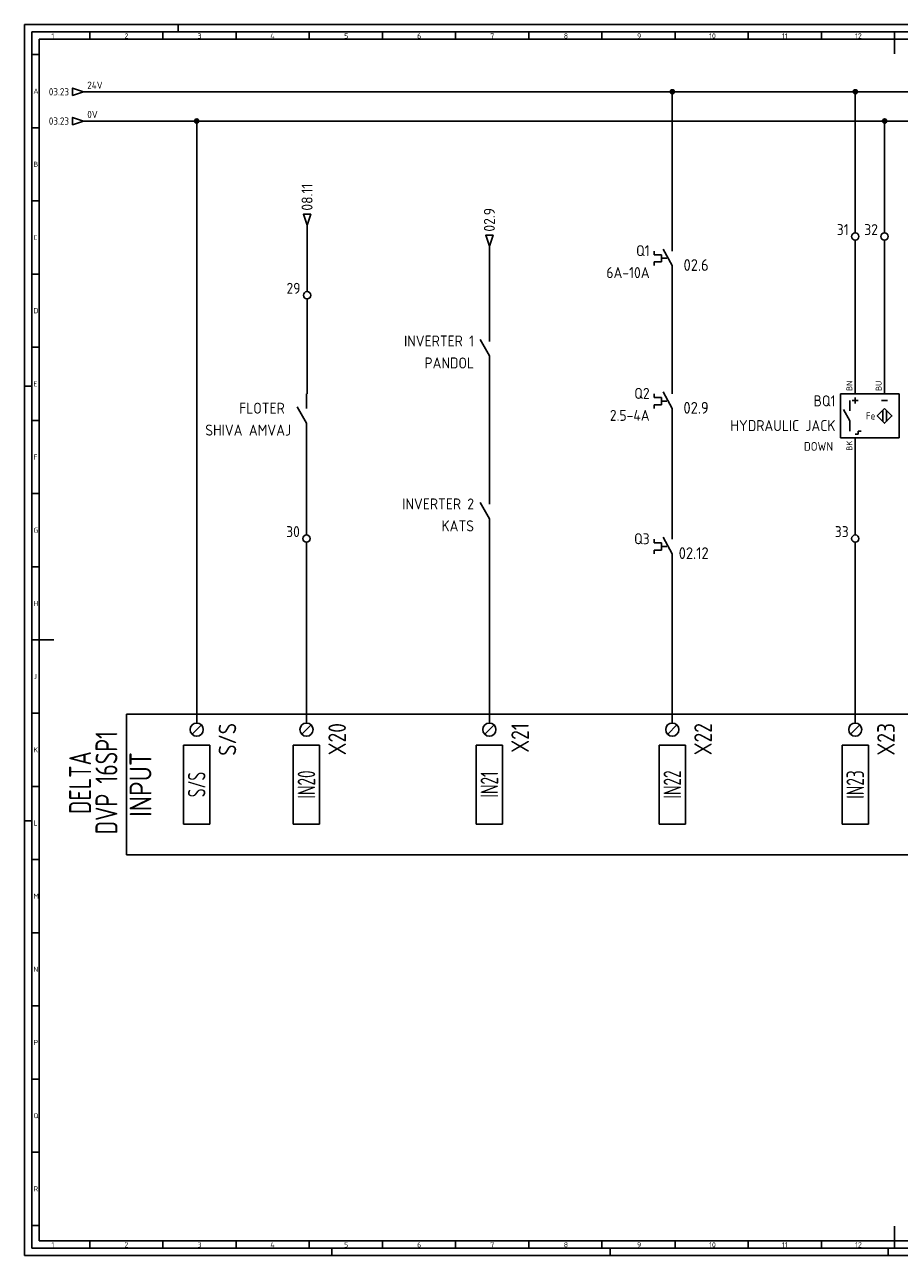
# Model space of a CAD drawing. Header units: millimetres. Extents: x 0 to 1189, y 5 to 846.
# Tile 1 of 3: x 0 to 598, y 5 to 846. Entities that reach past the tile are written whole.
import ezdxf
from ezdxf.enums import TextEntityAlignment as Align

# ---------------------------------------------------------------- set-up
doc = ezdxf.new("R2010")
doc.units = ezdxf.units.MM
doc.header["$LTSCALE"] = 12
for name, color, linetype in [('035', 5, 'Continuous'), ('07', 7, 'Continuous'), ('DESC', 1, 'Continuous'), ('DESCCHILD', 20, 'Continuous'), ('MISC', 2, 'Continuous'), ('RED_2.5mm^2', 1, 'Continuous'), ('SYMS', 7, 'Continuous'), ('TAGS', 51, 'Continuous'), ('TERMS', 4, 'Continuous'), ('WIREREF_DEST', 61, 'Continuous'), ('XREF', 7, 'Continuous'), ('XREFCHILD', 134, 'Continuous')]:
    doc.layers.add(name, color=color, linetype=linetype)
doc.styles.add('ISO Proportional', font='isocp.shx')
doc.styles.add('WD_IEC', font='ISOCP2.shx', dxfattribs={"width": 0.9, "height": 4})

# ---------------------------------------------------------------- blocks, each defined once
blk = doc.blocks.new('IEC_border_a0')
at = {"layer": '035', "color": 0}
for p, q in [((0, 841), (0, 0)), ((1189, 841), (0, 841)), ((44.5, 836), (44.5, 831)), ((94.5, 836), (94.5, 831)), ((105, 841), (105, 836)), ((144.5, 836), (144.5, 831)), ((194.5, 836), (194.5, 831)), ((244.5, 836), (244.5, 831)), ((294.5, 836), (294.5, 831)), ((344.5, 836), (344.5, 831)), ((394.5, 836), (394.5, 831)), ((444.5, 836), (444.5, 831)), ((494.5, 836), (494.5, 831)), ((544.5, 836), (544.5, 831)), ((594.5, 836), (594.5, 831)), ((9.98, 820.54), (5, 820.54)), ((9.98, 770.54), (5, 770.54)), ((9.98, 720.54), (5, 720.54)), ((9.98, 670.54), (5, 670.54)), ((9.98, 620.54), (5, 620.54)), ((0, 594), (5, 594)), ((10, 570.5), (5.02, 570.5)), ((10, 520.5), (5, 520.5)), ((10, 470.5), (5.02, 470.5)), ((10, 420.5), (5.02, 420.5)), ((10, 370.5), (5.02, 370.5)), ((10, 320.5), (5.02, 320.5)), ((0, 297), (5, 297)), ((10.02, 270.46), (5.03, 270.46)), ((10.02, 220.46), (5.03, 220.46)), ((10.02, 170.46), (5.03, 170.46)), ((10.02, 120.46), (5.03, 120.46)), ((10.02, 70.46), (5.03, 70.46)), ((10.03, 20.42), (5.05, 20.42)), ((44.5, 10), (44.5, 5)), ((94.5, 10), (94.5, 5)), ((144.5, 10), (144.5, 5)), ((194.5, 10), (194.5, 5)), ((244.5, 10), (244.5, 5)), ((294.5, 10), (294.5, 5)), ((344.5, 10), (344.5, 5)), ((394.5, 10), (394.5, 5)), ((444.5, 10), (444.5, 5)), ((494.5, 10), (494.5, 5)), ((544.5, 10), (544.5, 5)), ((594.5, 10), (594.5, 5)), ((0, 0), (1189, 0)), ((210, 0), (210, 5)), ((400, 0), (400, 5)), ((590, 0), (590, 5))]:
    blk.add_line(p, q, dxfattribs=at)
blk.add_lwpolyline([(10, 10), (1179, 10), (1179, 831), (10, 831)], close=True, dxfattribs=at)
at = {"layer": '07', "color": 0}
for p, q in [((594.5, 831), (594.5, 821)), ((10, 420.5), (20, 420.5)), ((594.5, 20), (594.5, 10))]:
    blk.add_line(p, q, dxfattribs=at)
blk.add_lwpolyline([(5, 5), (1184, 5), (1184, 836), (5, 836)], close=True, dxfattribs=at)
at = {"layer": '035', "color": 0, "style": 'ISO Proportional'}
for s, p in [('1', (18.31, 831.5)), ('2', (68.23, 831.5)), ('3', (118.18, 831.5)), ('4', (167.88, 831.5)), ('5', (218.34, 831.5)), ('6', (268.19, 831.5)), ('7', (318.17, 831.5)), ('8', (368.42, 831.5)), ('9', (418.46, 831.5)), ('10', (467.72, 831.5)), ('11', (517.49, 831.5)), ('12', (567.49, 831.5)), ('A', (6, 793.79)), ('B', (6, 743.79)), ('C', (6, 693.79)), ('D', (6, 643.79)), ('E', (6.02, 593.75)), ('F', (6.02, 543.75)), ('G', (6.02, 493.75)), ('H', (6.02, 443.75)), ('J', (6.02, 393.75)), ('K', (6.02, 343.75)), ('L', (6.03, 293.72)), ('M', (6.03, 243.72)), ('N', (6.03, 193.72)), ('P', (6.03, 143.72)), ('Q', (6.03, 93.72)), ('R', (6.05, 43.68)), ('1', (18.31, 5.5)), ('2', (68.23, 5.5)), ('3', (118.18, 5.5)), ('4', (167.88, 5.5)), ('5', (218.34, 5.5)), ('6', (268.19, 5.5)), ('7', (318.17, 5.5)), ('8', (368.42, 5.5)), ('9', (418.46, 5.5)), ('10', (467.72, 5.5)), ('11', (517.49, 5.5)), ('12', (567.49, 5.5))]:
    blk.add_text(s, height=3.5, dxfattribs=at).set_placement(p)
blk = doc.blocks.new('PLCIO_F85')
blk.add_line((1036, 48), (1036, -48))
at = {"layer": 'SYMS'}
for p, q in [((-48, 48), (-48, -48)), ((1036, 48), (-48, 48)), ((-3.18, 34.32), (3.18, 40.68)), ((71.82, 34.32), (78.18, 40.68)), ((196.82, 34.32), (203.18, 40.68)), ((321.82, 34.32), (328.18, 40.68)), ((446.82, 34.32), (453.18, 40.68)), ((571.82, 34.32), (578.18, 40.68)), ((696.82, 34.32), (703.18, 40.68)), ((821.82, 34.32), (828.18, 40.68)), ((946.82, 34.32), (953.18, 40.68)), ((-9, -27), (-9, 27)), ((-9, 27), (9, 27)), ((9, 27), (9, -27)), ((66, -27), (66, 27)), ((66, 27), (84, 27)), ((84, 27), (84, -27)), ((191, -27), (191, 27)), ((191, 27), (209, 27)), ((209, 27), (209, -27)), ((316, -27), (316, 27)), ((316, 27), (334, 27)), ((334, 27), (334, -27)), ((441, -27), (441, 27)), ((441, 27), (459, 27)), ((459, 27), (459, -27)), ((566, -27), (566, 27)), ((566, 27), (584, 27)), ((584, 27), (584, -27)), ((691, -27), (691, 27)), ((691, 27), (709, 27)), ((709, 27), (709, -27)), ((816, -27), (816, 27)), ((816, 27), (834, 27)), ((834, 27), (834, -27)), ((941, -27), (941, 27)), ((941, 27), (959, 27)), ((959, 27), (959, -27)), ((9, -27), (-9, -27)), ((84, -27), (66, -27)), ((209, -27), (191, -27)), ((334, -27), (316, -27)), ((459, -27), (441, -27)), ((584, -27), (566, -27)), ((709, -27), (691, -27)), ((834, -27), (816, -27)), ((959, -27), (941, -27)), ((-48, -48), (1036, -48))]:
    blk.add_line(p, q, dxfattribs=at)
for centre in [(0, 37.5), (75, 37.5), (200, 37.5), (325, 37.5), (450, 37.5), (575, 37.5), (700, 37.5), (825, 37.5), (950, 37.5)]:
    blk.add_circle(centre, 4.5, dxfattribs=at)
at = {"layer": 'SYMS', "style": 'WD_IEC', "width": 0.9}
for tag, p in [('TERMDESC02', (81.25, 60)), ('TERMDESC04', (331.25, 60)), ('TERMDESC05', (456.25, 60)), ('TERMDESC06', (581.25, 60)), ('TERMDESC07', (706.25, 60)), ('TERMDESC08', (831.25, 60)), ('TERMDESC09', (956.25, 60)), ('TERMDESC01', (6.25, 60)), ('TERMDESC03', (206.25, 60))]:
    blk.add_attdef(tag, text='', height=12, rotation=90, dxfattribs=at).set_placement(p, align=Align.TOP_LEFT)
at = {"layer": 'SYMS', "style": 'WD_IEC', "width": 0.9, "flags": 1}
for tag, p in [('X2TERM01', (0, 42)), ('X2TERM02', (75, 42)), ('X2TERM03', (200, 42)), ('X2TERM04', (325, 42)), ('X2TERM05', (450, 42)), ('X2TERM06', (575, 42)), ('X2TERM07', (700, 42)), ('X2TERM08', (825, 42)), ('X2TERM09', (950, 42))]:
    blk.add_attdef(tag, text='', height=1.92, rotation=90, dxfattribs=at).set_placement(p, align=Align.RIGHT)
at = {"layer": 'SYMS', "style": 'WD_IEC', "width": 0.9}
for tag, p in [('TERM01', (15, 42)), ('TERM02', (90, 42)), ('TERM03', (215, 42)), ('TERM04', (340, 42)), ('TERM05', (465, 42)), ('TERM06', (590, 42)), ('TERM07', (715, 42)), ('TERM08', (840, 42)), ('TERM09', (965, 42))]:
    blk.add_attdef(tag, text='', height=12, rotation=90, dxfattribs=at).set_placement(p, align=Align.TOP_RIGHT)
at = {"layer": 'SYMS', "style": 'WD_IEC'}
for tag, width, p in [('INST', 0.8, (-159, 0)), ('LINE1', 0.9, (-87, 0)), ('LINE2', 0.9, (-69, 0)), ('DESC', 0.9, (-50.84, 0)), ('LOC', 0.8, (-141, 0)), ('MFG', 0.8, (-123, 0)), ('CAT', 0.8, (-105, 0)), ('TAG', 0.9, (-30.87, 0))]:
    blk.add_attdef(tag, text='', height=15, rotation=90, dxfattribs=dict(at, width=width)).set_placement(p, align=Align.CENTER)
at = {"layer": 'SYMS', "style": 'WD_IEC', "width": 0.7}
for tag, p in [('TAGA01', (0, 0)), ('TAGA02', (75, 0)), ('TAGA03', (200, 0)), ('TAGA04', (325, 0)), ('TAGA05', (450, 0)), ('TAGA06', (575, 0)), ('TAGA07', (700, 0)), ('TAGA08', (825, 0)), ('TAGA09', (950, 0))]:
    blk.add_attdef(tag, text='', height=12, rotation=90, dxfattribs=at).set_placement(p, align=Align.MIDDLE_CENTER)
at = {"layer": 'SYMS', "linetype": 'Continuous', "style": 'WD_IEC', "width": 0.9, "flags": 9}
blk.add_attdef('ASSYCODE', text='', height=1.92, rotation=90, dxfattribs=at).set_placement((-102.85, -22.08), align=Align.CENTER)
at = {"layer": 'SYMS', "style": 'WD_IEC', "width": 0.9}
for tag, p in [('DESCA01', (-9, -111)), ('DESCB01', (9, -111)), ('DESCC01', (27, -111)), ('DESCD01', (45, -111)), ('DESCE01', (63, -111)), ('DESCA02', (66, -111)), ('DESCB02', (84, -111)), ('DESCC02', (102, -111)), ('DESCD02', (120, -111)), ('DESCE02', (138, -111)), ('DESCA03', (191, -111)), ('DESCB03', (209, -111)), ('DESCC03', (227, -111)), ('DESCD03', (245, -111)), ('DESCE03', (263, -111)), ('DESCA04', (316, -111)), ('DESCB04', (334, -111)), ('DESCC04', (352, -111)), ('DESCD04', (370, -111)), ('DESCE04', (388, -111)), ('DESCA05', (441, -111)), ('DESCB05', (459, -111)), ('DESCC05', (477, -111)), ('DESCD05', (495, -111)), ('DESCE05', (513, -111)), ('DESCA06', (566, -111)), ('DESCB06', (584, -111)), ('DESCC06', (602, -111)), ('DESCD06', (620, -111)), ('DESCE06', (638, -111)), ('DESCA07', (691, -111)), ('DESCB07', (709, -111)), ('DESCC07', (727, -111)), ('DESCD07', (745, -111)), ('DESCE07', (763, -111)), ('DESCA08', (816, -111)), ('DESCB08', (834, -111)), ('DESCC08', (852, -111)), ('DESCD08', (870, -111)), ('DESCE08', (888, -111)), ('DESCA09', (941, -111)), ('DESCB09', (959, -111)), ('DESCC09', (977, -111)), ('DESCD09', (995, -111)), ('DESCE09', (1013, -111))]:
    blk.add_attdef(tag, text='', height=15, rotation=90, dxfattribs=at).set_placement(p, align=Align.RIGHT)
blk = doc.blocks.new('WDDOT')
for radius in [0.72, 0.449, 0.223]:
    blk.add_circle((0, 0), radius)
blk = doc.blocks.new('VCR21')
for p, q in [((0, 7.5), (0, 2.5)), ((0, -2.5), (-3.12, 3.12)), ((0, -2.5), (0, -7.5))]:
    blk.add_line(p, q)
at = {"style": 'WD_IEC'}
for tag, p in [('INST', (-5.25, 6.75)), ('LOC', (-5.25, 3.75)), ('TAG2', (-5.25, 0.75)), ('XREF', (-5.25, -3.75)), ('DESC1', (-5.25, -6.75)), ('DESC2', (-5.25, -9.75)), ('DESC3', (-5.25, -12.75))]:
    blk.add_attdef(tag, text='', height=2.5, dxfattribs=at).set_placement(p, align=Align.RIGHT)
blk.add_attdef('TERM01', text='', height=2, rotation=90, dxfattribs=at).set_placement((-1, 7.5), align=Align.RIGHT)
at = {"style": 'WD_IEC', "flags": 1}
for tag, p, height in [('X2TERM01', (0, 7.5), 0.32), ('X4LINK', (-2.75, 0), 0.32), ('X1LINK', (-0.5, 0), 0.32), ('CONTACT', (4, -3.5), 1), ('FAMILY', (4, -5), 1), ('COMMON', (5.25, -4.75), 1), ('X8TERM02', (0, -7.5), 0.32)]:
    blk.add_attdef(tag, p, '', height=height, dxfattribs=at)
at = {"style": 'WD_IEC'}
blk.add_attdef('TERM02', (-1, -7.5), '', height=2, rotation=90, dxfattribs=at)
blk = doc.blocks.new('VOL21')
for p, q in [((0, 7.5), (0, 2.5)), ((-6.25, 2.5), (-6.25, 1.25)), ((-6.25, 1.25), (-3.75, 1.25)), ((-3.75, 1.25), (-3.75, -1.25)), ((-3.75, 0), (-1.875, 0)), ((0, -2.5), (-3.125, 3.125)), ((-6.25, -1.25), (-6.25, -2.5)), ((-3.75, -1.25), (-6.25, -1.25)), ((0, -2.5), (0, -7.5))]:
    blk.add_line(p, q)
at = {"style": 'WD_IEC'}
for tag, p in [('INST', (-7.75, 6.75)), ('LOC', (-7.75, 3.75)), ('TAG2', (-7.75, 0.75)), ('XREF', (-7.75, -3.75)), ('DESC1', (-7.75, -6.75)), ('DESC2', (-7.75, -9.75)), ('DESC3', (-7.75, -12.75))]:
    blk.add_attdef(tag, text='', height=2.5, dxfattribs=at).set_placement(p, align=Align.RIGHT)
blk.add_attdef('TERM01', text='', height=2, rotation=90, dxfattribs=at).set_placement((-1, 7.5), align=Align.RIGHT)
at = {"style": 'WD_IEC', "flags": 1}
for tag, p, height in [('X2TERM01', (0, 7.5), 0.32), ('X4LINK', (-6.375, 0), 0.32), ('X1LINK', (-0.5, 0), 0.32), ('CONTACT', (4, -3.5), 1), ('FAMILY', (4, -5), 1), ('COMMON', (5.25, -4.75), 1), ('X8TERM02', (0, -7.5), 0.32)]:
    blk.add_attdef(tag, p, '', height=height, dxfattribs=at)
at = {"style": 'WD_IEC'}
blk.add_attdef('TERM02', (-1, -7.5), '', height=2, rotation=90, dxfattribs=at)
blk = doc.blocks.new('VPX11IN3')
for p, q in [((-1.875, 5.25), (-1.875, 1.75)), ((-1, 5.25), (1, 5.25)), ((0, 6.25), (0, 4.25)), ((9, 5.25), (11, 5.25)), ((-1.875, -1.75), (-4.0625, 2.1875)), ((9.375, 1.875), (9.375, -1.875)), ((10.625, 1.875), (10.625, -1.875)), ((-1.875, -1.75), (-1.875, -5.25)), ((0, -6.25), (1, -6.25)), ((1, -6.25), (1, -5.25)), ((1, -5.25), (2, -5.25))]:
    blk.add_line(p, q)
for points in [[(-5, -7.5), (15, -7.5), (15, 7.5), (-5, 7.5)], [(10, 2.5), (12.5, 0), (10, -2.5), (7.5, 0)]]:
    blk.add_lwpolyline(points, close=True)
at = {"style": 'WD_IEC'}
blk.add_text('Fe', height=2.5, dxfattribs=at).set_placement((6.875, 0), align=Align.MIDDLE_RIGHT)
for tag, p in [('TERM02', (-1, 8.5)), ('TERM03', (9, 8.5))]:
    blk.add_attdef(tag, p, '', height=2, rotation=90, dxfattribs=at)
for tag, p in [('INST', (-6.75, 10.25)), ('LOC', (-6.75, 6.75)), ('TAG1', (-6.75, 3.25)), ('DESC1', (-6.75, -5.2)), ('DESC2', (-6.75, -8.7)), ('WDTAGALT', (-6.25, -15.125)), ('DESC3', (-6.75, -12.2))]:
    blk.add_attdef(tag, text='', height=2.5, dxfattribs=at).set_placement(p, align=Align.RIGHT)
at = {"style": 'WD_IEC', "flags": 1}
for tag, p, height in [('X2TERM02', (0, 7.5), 0.32), ('X2TERM03', (10, 7.5), 0.32), ('CAT', (17.75, 4), 1.5), ('MFG', (17.75, 6.5), 1.5), ('ASSYCODE', (16, -4), 1), ('X8TERM01', (0, -7.5), 0.32), ('CATDESC', (16, -7), 1), ('FAMILY', (16, -5.5), 1)]:
    blk.add_attdef(tag, p, '', height=height, dxfattribs=at)
at = {"lineweight": 15, "style": 'WD_IEC'}
blk.add_attdef('XREF', text='', height=2.5, dxfattribs=at).set_placement((-6.75, -1.35), align=Align.RIGHT)
at = {"style": 'WD_IEC'}
blk.add_attdef('TERM01', text='', height=2, rotation=90, dxfattribs=at).set_placement((-1, -8.5), align=Align.RIGHT)
blk = doc.blocks.new('HA1D3')
blk.add_lwpolyline([(0, 0), (-3.75, -1.25), (-3.75, 1.25)], close=True)
at = {"style": 'WD_IEC'}
blk.add_attdef('XREF', text='', height=2.5, dxfattribs=at).set_placement((-5, 0), align=Align.MIDDLE_RIGHT)
at = {"style": 'WD_IEC', "flags": 1}
blk.add_attdef('SIGCODE', text='', height=1, dxfattribs=at).set_placement((-2.5, 1.8), align=Align.RIGHT)
at = {"style": 'WD_IEC'}
for tag, p, height, flags in [('X1TERM01', (0, 0), 0.32, 1), ('WIRENO', (1.25, 1), 2.5, 8)]:
    blk.add_attdef(tag, p, '', height=height, dxfattribs=dict(at, flags=flags))
blk.add_attdef('DESC1', text='', height=2.5, dxfattribs=at).set_placement((1.25, -1), align=Align.TOP_LEFT)
blk = doc.blocks.new('HA1D2')
blk.add_lwpolyline([(0, 0), (-1.25, 3.75), (1.25, 3.75)], close=True)
at = {"style": 'WD_IEC'}
blk.add_attdef('XREF', text='', height=2.5, rotation=90, dxfattribs=at).set_placement((0, 5), align=Align.MIDDLE_LEFT)
at = {"style": 'WD_IEC', "flags": 1}
blk.add_attdef('SIGCODE', text='', height=1, dxfattribs=at).set_placement((-2.5, 1.8), align=Align.RIGHT)
blk.add_attdef('X8TERM01', (0, 0), '', height=0.32, dxfattribs=at)
at = {"style": 'WD_IEC', "flags": 8}
blk.add_attdef('WIRENO', text='', height=2.5, rotation=90, dxfattribs=at).set_placement((-1, -1.25), align=Align.RIGHT)
at = {"style": 'WD_IEC'}
blk.add_attdef('DESC1', text='', height=2.5, rotation=90, dxfattribs=at).set_placement((1, -1.25), align=Align.TOP_RIGHT)
blk = doc.blocks.new('VT0002')
blk.add_circle((0, 0), 1.25)
at = {"style": 'WD_IEC'}
for tag, p in [('INST', (-2.25, 6.5)), ('LOC', (-2.25, 3.5)), ('DESC1', (-2.25, -6.25)), ('DESC2', (-2.25, -9.25)), ('DESC3', (-2.25, -12.25))]:
    blk.add_attdef(tag, text='', height=2.5, dxfattribs=at).set_placement(p, align=Align.RIGHT)
at = {"style": 'WD_IEC', "flags": 1}
for tag, p, height in [('ASSYCODE', (2.75, 10.75), 1), ('CATDESC', (2.75, 9.25), 1), ('MFG', (2.75, 7.25), 1.5), ('CAT', (2.75, 4.75), 1.5), ('X4PIN01', (-1.25, 1), 0.25), ('X4TERMDESC01', (-1.25, 0.5), 0.4), ('X4TERM01', (-1.25, 0), 0.25), ('STRIPSEQ', (0, 0), 0.025), ('X2PIN01', (0, 2.25), 0.25), ('X2TERMDESC01', (0, 1.75), 0.4), ('X2TERM01', (0, 1.25), 0.25), ('X8PIN01', (0, -0.25), 0.25), ('X1PIN01', (1.25, 1), 0.25), ('X1TERMDESC01', (1.25, 0.5), 0.4), ('X1TERM01', (1.25, 0), 0.25), ('LINKTERM', (0, -0.04), 0.025), ('X8TERMDESC01', (0, -0.75), 0.4), ('X8TERM01', (0, -1.25), 0.25)]:
    blk.add_attdef(tag, p, '', height=height, dxfattribs=at)
at = {"style": 'WD_IEC', "flags": 8}
for tag, height, p in [('TAGSTRIP', 2.5, (-2.25, 0.5)), ('TERM01', 2, (-2.25, -3.25))]:
    blk.add_attdef(tag, text='', height=height, dxfattribs=at).set_placement(p, align=Align.RIGHT)

msp = doc.modelspace()

# ---------------------------------------------------------------- linework, layer by layer
at = {"layer": 'RED_2.5mm^2', "color": 0}
for p, q in [((40.33, 800.03), (1098.08, 800.03)), ((442.58, 701.24), (442.58, 800.03)), ((567.58, 703.61), (567.58, 800.03)), ((40.33, 780.03), (1098.08, 780.03)), ((117.58, 368.68), (117.58, 780.03)), ((587.58, 703.61), (587.58, 780.03)), ((567.58, 593.6), (567.58, 698.61)), ((587.58, 593.6), (587.58, 698.61)), ((442.58, 603.69), (442.58, 671.24)), ((442.58, 504.37), (442.58, 573.69)), ((567.58, 497.23), (567.58, 563.6)), ((567.58, 368.68), (567.58, 492.23)), ((442.58, 368.68), (442.58, 474.37))]:
    msp.add_line(p, q, dxfattribs=at)
at = {"layer": 'RED_2.5mm^2'}
for p, q in [((193.01, 663.5), (193.01, 708.82)), ((317.58, 694.48), (317.58, 639.5)), ((193.01, 658.5), (193.01, 593.6)), ((317.58, 609.5), (317.58, 528.17)), ((192.58, 497.23), (192.58, 563.6)), ((317.58, 498.17), (317.58, 368.68)), ((192.58, 368.68), (192.58, 492.23))]:
    msp.add_line(p, q, dxfattribs=at)

# ---------------------------------------------------------------- block references
msp.add_blockref('IEC_border_a0', (0, 4.94))
at = {"layer": 'SYMS'}
ref = msp.add_blockref('HA1D3', (40.33, 800.03), dxfattribs=dict(at, xscale=2, yscale=2, zscale=2))
ref.add_attrib('XREF', '03.23', dxfattribs={"layer": 'XREF', "height": 5, "style": 'WD_IEC'}).set_placement((30.33, 800.03), align=Align.MIDDLE_RIGHT)
ref.add_attrib('WIRENO', '24V', (42.83, 802.03), dxfattribs={"layer": 'WIREREF_DEST', "height": 5, "style": 'WD_IEC', "flags": 8})
at = {"layer": 'SYMS', "xscale": 2, "yscale": 2, "zscale": 2}
for p in [(442.58, 800.03), (567.58, 800.03), (117.58, 780.03), (587.58, 780.03)]:
    msp.add_blockref('WDDOT', p, dxfattribs=at)
at = {"layer": 'SYMS'}
ref = msp.add_blockref('HA1D3', (40.33, 780.03), dxfattribs=dict(at, xscale=2, yscale=2, zscale=2))
ref.add_attrib('XREF', '03.23', dxfattribs={"layer": 'XREF', "height": 5, "style": 'WD_IEC'}).set_placement((30.33, 780.03), align=Align.MIDDLE_RIGHT)
ref.add_attrib('WIRENO', '0V', (42.83, 782.03), dxfattribs={"layer": 'WIREREF_DEST', "height": 5, "style": 'WD_IEC', "flags": 8})
ref = msp.add_blockref('HA1D2', (193.01, 708.82), dxfattribs=dict(at, xscale=2, yscale=2, zscale=2))
ref.add_attrib('XREF', '08.11', dxfattribs={"layer": 'XREF', "height": 7.5, "rotation": 90, "style": 'WD_IEC'}).set_placement((193.01, 718.82), align=Align.MIDDLE_LEFT)
at = {"layer": 'SYMS', "color": 0}
ref = msp.add_blockref('HA1D2', (317.58, 694.48), dxfattribs=dict(at, xscale=2, yscale=2, zscale=2))
ref.add_attrib('XREF', '02.9', dxfattribs={"layer": 'XREF', "height": 7.5, "rotation": 90, "style": 'WD_IEC'}).set_placement((317.58, 704.48), align=Align.MIDDLE_LEFT)
ref = msp.add_blockref('VT0002', (567.58, 701.11), dxfattribs=dict(at, xscale=2, yscale=2, zscale=2))
ref.add_attrib('TAGSTRIP', '31', dxfattribs={"layer": 'TAGS', "height": 7.5, "style": 'WD_IEC', "flags": 8}).set_placement((563.08, 702.11), align=Align.RIGHT)
ref = msp.add_blockref('VT0002', (587.58, 701.11), dxfattribs=dict(at, xscale=2, yscale=2, zscale=2))
ref.add_attrib('TAGSTRIP', '32', dxfattribs={"layer": 'TAGS', "height": 7.5, "style": 'WD_IEC', "flags": 8}).set_placement((583.08, 702.11), align=Align.RIGHT)
ref = msp.add_blockref('VOL21', (442.58, 686.24), dxfattribs=dict(at, xscale=2, yscale=2, zscale=2))
ref.add_attrib('XREF', '02.6', dxfattribs={"layer": 'XREFCHILD', "height": 8, "style": 'WD_IEC'}).set_placement((467.4, 677.67), align=Align.RIGHT)
ref.add_attrib('DESC1', '6A-10A', dxfattribs={"layer": 'DESCCHILD', "height": 7.5, "style": 'WD_IEC'}).set_placement((427.08, 672.74), align=Align.RIGHT)
ref.add_attrib('TAG2', 'Q1', dxfattribs={"layer": 'TAGS', "height": 7.5, "style": 'WD_IEC'}).set_placement((427.08, 687.74), align=Align.RIGHT)
ref = msp.add_blockref('VT0002', (193.01, 661), dxfattribs=dict(at, xscale=2, yscale=2, zscale=2))
ref.add_attrib('TAGSTRIP', '29', dxfattribs={"layer": 'TAGS', "height": 7.5, "style": 'WD_IEC', "flags": 8}).set_placement((188.51, 662), align=Align.RIGHT)
at = {"layer": 'SYMS', "color": 7, "true_color": 0xffffff}
ref = msp.add_blockref('VCR21', (317.58, 624.5), dxfattribs=dict(at, xscale=2, yscale=2, zscale=2))
ref.add_attrib('DESC1', 'PANDOL', dxfattribs={"layer": 'DESCCHILD', "height": 7.5, "style": 'WD_IEC'}).set_placement((307.08, 611), align=Align.RIGHT)
ref.add_attrib('TAG2', 'INVERTER 1', dxfattribs={"layer": 'TAGS', "height": 7.5, "style": 'WD_IEC'}).set_placement((307.08, 626), align=Align.RIGHT)
at = {"layer": 'SYMS', "color": 0}
ref = msp.add_blockref('VOL21', (442.58, 588.69), dxfattribs=dict(at, xscale=2, yscale=2, zscale=2))
ref.add_attrib('XREF', '02.9', dxfattribs={"layer": 'XREFCHILD', "height": 8, "style": 'WD_IEC'}).set_placement((467.4, 580.11), align=Align.RIGHT)
ref.add_attrib('DESC1', '2.5-4A', dxfattribs={"layer": 'DESCCHILD', "height": 7.5, "style": 'WD_IEC'}).set_placement((427.08, 575.19), align=Align.RIGHT)
ref.add_attrib('TAG2', 'Q2', dxfattribs={"layer": 'TAGS', "height": 7.5, "style": 'WD_IEC'}).set_placement((427.08, 590.19), align=Align.RIGHT)
ref = msp.add_blockref('VPX11IN3', (567.58, 578.6), dxfattribs=dict(at, xscale=2, yscale=2, zscale=2))
ref.add_attrib('TERM03', 'BU', (585.58, 595.6), dxfattribs={"layer": 'TERMS', "height": 4, "rotation": 90, "style": 'WD_IEC'})
ref.add_attrib('TERM02', 'BN', (565.58, 595.6), dxfattribs={"layer": 'TERMS', "height": 4, "rotation": 90, "style": 'WD_IEC'})
ref.add_attrib('TERM01', 'BK', dxfattribs={"layer": 'TERMS', "height": 4, "rotation": 90, "style": 'WD_IEC'}).set_placement((565.58, 561.6), align=Align.RIGHT)
ref.add_attrib('DESC2', 'DOWN', dxfattribs={"layer": 'DESC', "height": 6, "style": 'WD_IEC'}).set_placement((552.45, 554.71), align=Align.RIGHT)
ref.add_attrib('DESC1', 'HYDRAULIC JACK', dxfattribs={"layer": 'DESC', "height": 7.5, "style": 'WD_IEC'}).set_placement((554.08, 568.2), align=Align.RIGHT)
ref.add_attrib('TAG1', 'BQ1', dxfattribs={"layer": 'TAGS', "height": 7.5, "style": 'WD_IEC'}).set_placement((554.08, 585.1), align=Align.RIGHT)
at = {"layer": 'SYMS', "color": 7, "true_color": 0xffffff}
ref = msp.add_blockref('VCR21', (192.54, 578.6), dxfattribs=dict(at, xscale=2, yscale=2, zscale=2))
ref.add_attrib('DESC1', 'SHIVA AMVAJ', dxfattribs={"layer": 'DESCCHILD', "height": 7.5, "style": 'WD_IEC'}).set_placement((182.04, 565.1), align=Align.RIGHT)
ref.add_attrib('TAG2', 'FLOTER ', dxfattribs={"layer": 'TAGS', "height": 7.5, "style": 'WD_IEC'}).set_placement((182.04, 580.1), align=Align.RIGHT)
at = {"layer": 'SYMS', "color": 0}
ref = msp.add_blockref('VCR21', (317.58, 513.17), dxfattribs=dict(at, xscale=2, yscale=2, zscale=2))
ref.add_attrib('DESC1', 'KATS', dxfattribs={"layer": 'DESCCHILD', "height": 7.5, "style": 'WD_IEC'}).set_placement((307.08, 499.67), align=Align.RIGHT)
ref.add_attrib('TAG2', 'INVERTER 2', dxfattribs={"layer": 'TAGS', "height": 7.5, "style": 'WD_IEC'}).set_placement((307.08, 514.67), align=Align.RIGHT)
ref = msp.add_blockref('VT0002', (192.58, 494.73), dxfattribs=dict(at, xscale=2, yscale=2, zscale=2))
ref.add_attrib('TAGSTRIP', '30', dxfattribs={"layer": 'TAGS', "height": 7.5, "style": 'WD_IEC', "flags": 8}).set_placement((188.08, 495.73), align=Align.RIGHT)
ref = msp.add_blockref('VOL21', (442.58, 489.37), dxfattribs=dict(at, xscale=2, yscale=2, zscale=2))
ref.add_attrib('XREF', '02.12', dxfattribs={"layer": 'XREFCHILD', "height": 8, "style": 'WD_IEC'}).set_placement((467.4, 480.79), align=Align.RIGHT)
ref.add_attrib('TAG2', 'Q3', dxfattribs={"layer": 'TAGS', "height": 7.5, "style": 'WD_IEC'}).set_placement((427.08, 490.87), align=Align.RIGHT)
ref = msp.add_blockref('VT0002', (567.58, 494.73), dxfattribs=dict(at, xscale=2, yscale=2, zscale=2))
ref.add_attrib('TAGSTRIP', '33', dxfattribs={"layer": 'TAGS', "height": 7.5, "style": 'WD_IEC', "flags": 8}).set_placement((563.08, 495.73), align=Align.RIGHT)
ref = msp.add_blockref('PLCIO_F85', (117.58, 326.68), dxfattribs=at)
ref.add_attrib('TERM01', 'S/S', dxfattribs={"layer": 'TERMS', "height": 12, "rotation": 90, "style": 'WD_IEC', "width": 0.9}).set_placement((132.58, 368.68), align=Align.TOP_RIGHT)
ref.add_attrib('TAGA01', 'S/S', dxfattribs={"layer": 'TAGS', "height": 12, "rotation": 90, "style": 'WD_IEC', "width": 0.7}).set_placement((117.58, 326.68), align=Align.MIDDLE_CENTER)
ref.add_attrib('TAG', 'INPUT', dxfattribs={"layer": 'TAGS', "height": 15, "rotation": 90, "style": 'WD_IEC', "width": 0.9}).set_placement((86.71, 326.68), align=Align.CENTER)
ref.add_attrib('CAT', 'DVP 16SP1', dxfattribs={"layer": 'MISC', "height": 15, "rotation": 90, "style": 'WD_IEC', "width": 0.8}).set_placement((63.42, 327.92), align=Align.CENTER)
ref.add_attrib('MFG', 'DELTA', dxfattribs={"layer": 'MISC', "height": 15, "rotation": 90, "style": 'WD_IEC', "width": 0.8}).set_placement((45.42, 327.92), align=Align.CENTER)
ref.add_attrib('TERM02', 'X20', dxfattribs={"layer": 'TERMS', "height": 12, "rotation": 90, "style": 'WD_IEC', "width": 0.9}).set_placement((207.58, 368.68), align=Align.TOP_RIGHT)
ref.add_attrib('TAGA02', 'IN20', dxfattribs={"layer": 'TAGS', "height": 12, "rotation": 90, "style": 'WD_IEC', "width": 0.7}).set_placement((192.58, 326.68), align=Align.MIDDLE_CENTER)
ref.add_attrib('TERM03', 'X21', dxfattribs={"layer": 'TERMS', "height": 12, "rotation": 90, "style": 'WD_IEC', "width": 0.9}).set_placement((332.58, 368.68), align=Align.TOP_RIGHT)
ref.add_attrib('TAGA03', 'IN21', dxfattribs={"layer": 'TAGS', "height": 12, "rotation": 90, "style": 'WD_IEC', "width": 0.7}).set_placement((317.58, 326.68), align=Align.MIDDLE_CENTER)
ref.add_attrib('TERM04', 'X22', dxfattribs={"layer": 'TERMS', "height": 12, "rotation": 90, "style": 'WD_IEC', "width": 0.9}).set_placement((457.58, 368.68), align=Align.TOP_RIGHT)
ref.add_attrib('TAGA04', 'IN22', dxfattribs={"layer": 'TAGS', "height": 12, "rotation": 90, "style": 'WD_IEC', "width": 0.7}).set_placement((442.58, 326.68), align=Align.MIDDLE_CENTER)
ref.add_attrib('TERM05', 'X23', dxfattribs={"layer": 'TERMS', "height": 12, "rotation": 90, "style": 'WD_IEC', "width": 0.9}).set_placement((582.58, 368.68), align=Align.TOP_RIGHT)
ref.add_attrib('TAGA05', 'IN23', dxfattribs={"layer": 'TAGS', "height": 12, "rotation": 90, "style": 'WD_IEC', "width": 0.7}).set_placement((567.58, 326.68), align=Align.MIDDLE_CENTER)
ref.add_attrib('TERM06', 'X24', dxfattribs={"layer": 'TERMS', "height": 12, "rotation": 90, "style": 'WD_IEC', "width": 0.9}).set_placement((707.58, 368.68), align=Align.TOP_RIGHT)
ref.add_attrib('TAGA06', 'IN24', dxfattribs={"layer": 'TAGS', "height": 12, "rotation": 90, "style": 'WD_IEC', "width": 0.7}).set_placement((692.58, 326.68), align=Align.MIDDLE_CENTER)
ref.add_attrib('TERM07', 'X25', dxfattribs={"layer": 'TERMS', "height": 12, "rotation": 90, "style": 'WD_IEC', "width": 0.9}).set_placement((832.58, 368.68), align=Align.TOP_RIGHT)
ref.add_attrib('TAGA07', 'IN25', dxfattribs={"layer": 'TAGS', "height": 12, "rotation": 90, "style": 'WD_IEC', "width": 0.7}).set_placement((817.58, 326.68), align=Align.MIDDLE_CENTER)
ref.add_attrib('TERM08', 'X26', dxfattribs={"layer": 'TERMS', "height": 12, "rotation": 90, "style": 'WD_IEC', "width": 0.9}).set_placement((957.58, 368.68), align=Align.TOP_RIGHT)
ref.add_attrib('TAGA08', 'IN26', dxfattribs={"layer": 'TAGS', "height": 12, "rotation": 90, "style": 'WD_IEC', "width": 0.7}).set_placement((942.58, 326.68), align=Align.MIDDLE_CENTER)
ref.add_attrib('TERM09', 'X27', dxfattribs={"layer": 'TERMS', "height": 12, "rotation": 90, "style": 'WD_IEC', "width": 0.9}).set_placement((1082.58, 368.68), align=Align.TOP_RIGHT)
ref.add_attrib('TAGA09', 'IN27', dxfattribs={"layer": 'TAGS', "height": 12, "rotation": 90, "style": 'WD_IEC', "width": 0.7}).set_placement((1067.58, 326.68), align=Align.MIDDLE_CENTER)

doc.saveas('drawing.dxf')
